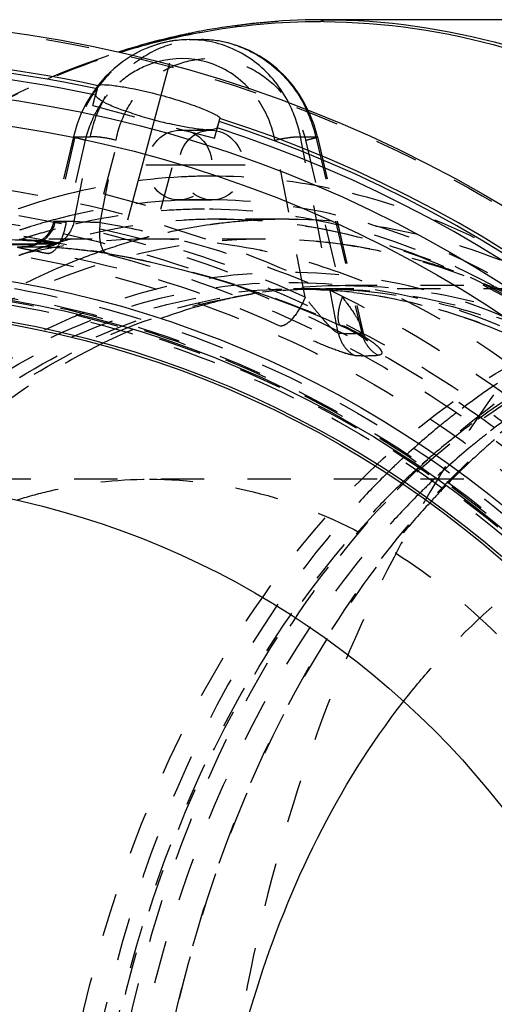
# Model space of a CAD drawing. Header units: millimetres. Extents: x 201 to 797, y 302 to 698.
# Tile 12 of 16: x 433 to 505, y 550 to 698. Entities that reach past the tile are written whole.
import ezdxf

# ---------------------------------------------------------------- set-up
doc = ezdxf.new("R2010")
doc.units = ezdxf.units.MM
doc.header["$LTSCALE"] = 65.185185
doc.linetypes.add('CENTER', pattern=[0.6, 0.375, -0.075, 0.075, -0.075])
doc.linetypes.add('HIDDEN', pattern=[0.2, 0.1, -0.1])
for name, color, linetype in [('FASEN', 7, 'CONTINUOUS'), ('KOERPER', 7, 'CONTINUOUS'), ('KONST.EL_MIT_GEO', 7, 'CONTINUOUS')]:
    doc.layers.add(name, color=color, linetype=linetype)

msp = doc.modelspace()

# ---------------------------------------------------------------- linework, layer by layer
at = {"layer": 'FASEN', "color": 8, "linetype": 'HIDDEN'}
msp.add_circle((404.31, 500), 157.5, dxfattribs=at)
at = {"layer": 'FASEN', "color": 7, "linetype": 'Continuous'}
msp.add_circle((404.31, 500), 154.61, dxfattribs=at)
at = {"layer": 'FASEN', "color": 8, "linetype": 'HIDDEN'}
for points in [[(548.56, 342.5), (541.25, 342.5), (526.29, 344.62), (505.05, 353.91), (485.65, 368.8), (462.53, 396.03), (442.48, 440.41), (434.45, 500), (442.48, 559.59), (462.53, 603.97), (485.65, 631.2), (505.05, 646.09), (526.29, 655.38), (541.25, 657.5), (548.56, 657.5)], [(552.1, 345.39), (544.92, 345.39), (530.23, 347.47), (509.38, 356.59), (490.34, 371.21), (467.64, 397.93), (447.96, 441.5), (440.08, 500), (447.96, 558.5), (467.64, 602.07), (490.34, 628.79), (509.38, 643.41), (530.23, 652.53), (544.92, 654.61), (552.1, 654.61)]]:
    msp.add_open_spline(points, degree=3, knots=[0, 0, 0, 0, 0.051728, 0.105332, 0.162247, 0.223214, 0.356474, 0.5, 0.643526, 0.776786, 0.837753, 0.894668, 0.948272, 1, 1, 1, 1], dxfattribs=at)
at = {"layer": 'KOERPER', "color": 8, "linetype": 'HIDDEN'}
for p, q in [((470.07, 665), (425.9, 665)), ((552.1, 628.9), (404.31, 628.9))]:
    msp.add_line(p, q, dxfattribs=at)
msp.add_circle((404.31, 500), 165, dxfattribs=at)
at = {"layer": 'KOERPER', "color": 7, "linetype": 'Continuous'}
msp.add_circle((404.31, 500), 128.9, dxfattribs=at)
at = {"layer": 'KOERPER', "color": 8, "linetype": 'HIDDEN'}
for centre, radius, start, end in [((452.58, 581.5), 83.5, 78.4887, 89.9601), ((452.32, 580.08), 84.95, 78.2254, 78.5065), ((451.54, 576.88), 88.23, 69.2307, 78.1515)]:
    msp.add_arc(centre, radius, start, end, dxfattribs=at)
for points, knots in [([(452.64, 665), (444.98, 665), (429.3, 662.78), (407.05, 653.05), (386.74, 637.44), (362.51, 608.92), (341.5, 562.45), (335.97, 521.25), (335.97, 500)], [0, 0, 0, 0, 0.103456, 0.210669, 0.324498, 0.446432, 0.712952, 1, 1, 1, 1]), ([(561.6, 558.98), (558.41, 570.78), (550.23, 593.17), (532.3, 622.64), (509.86, 645.58), (491.95, 655.93), (482.83, 659.38)], [0, 0, 0, 0, 0.277786, 0.538039, 0.778198, 1, 1, 1, 1]), ([(432.57, 625.74), (434.21, 626.26), (440.75, 628.08), (447.57, 628.9), (452.64, 628.9)], [0, 0, 0, 0, 0.252988, 1, 1, 1, 1]), ([(452.64, 628.9), (458.63, 628.9), (470.87, 627.16), (488.25, 619.56), (504.13, 607.37), (523.05, 585.09), (539.46, 548.79), (543.79, 516.6), (543.79, 500)], [0, 0, 0, 0, 0.103456, 0.210669, 0.324498, 0.446432, 0.712952, 1, 1, 1, 1]), ([(490.86, 595.47), (492.25, 597.25), (497.82, 603.97), (504.23, 610.01), (509.41, 613.89)], [0, 0, 0, 0, 0.258568, 1, 1, 1, 1])]:
    msp.add_open_spline(points, degree=3, knots=knots, dxfattribs=at)
at = {"layer": 'KOERPER', "color": 7, "linetype": 'Continuous'}
msp.add_open_spline([(460.95, 500), (460.95, 517.6), (465.76, 551.57), (480.9, 582.7), (490.86, 595.47)], degree=3, knots=[0, 0, 0, 0, 0.520786, 1, 1, 1, 1], dxfattribs=at)
at = {"layer": 'KONST.EL_MIT_GEO', "color": 7, "linetype": 'Continuous'}
for p, q in [((602.3, 698), (478.85, 698)), ((458.6, 695), (460.46, 695)), ((444.74, 687.59), (444.87, 688.08)), ((463.1, 682.67), (463.23, 683.16))]:
    msp.add_line(p, q, dxfattribs=at)
at = {"layer": 'KONST.EL_MIT_GEO', "color": 2, "linetype": 'CENTER'}
for p, q in [((455.62, 691.48), (448.74, 665.81)), ((467.03, 676.14), (452.05, 676.14))]:
    msp.add_line(p, q, dxfattribs=at)
at = {"layer": 'KONST.EL_MIT_GEO', "color": 8, "linetype": 'HIDDEN'}
for p, q in [((444.92, 688.18), (443.92, 686.8)), ((444.07, 685.08), (444.74, 687.59)), ((444.07, 685.08), (462.42, 680.16)), ((445.74, 671.79), (448.95, 683.77)), ((462.42, 680.16), (463.1, 682.67)), ((441.69, 682.19), (441.18, 680.39)), ((454.33, 669.49), (457.54, 681.47)), ((457.26, 681.39), (461.82, 681.39)), ((477.9, 680.39), (477.39, 682.2)), ((441.18, 680.39), (438.2, 667.64)), ((441.4, 680.38), (438.44, 667.7)), ((442.95, 679.87), (440.07, 667.52)), ((441.28, 667.7), (443.73, 680.38)), ((441.4, 680.38), (443.73, 680.38)), ((445.19, 667.52), (447.58, 679.87)), ((476.06, 656.27), (471.5, 679.87)), ((481.05, 650.88), (475.35, 680.38)), ((475.35, 680.38), (477.68, 680.38)), ((476.13, 679.87), (481.63, 656.27)), ((477.68, 680.38), (484.57, 650.88)), ((477.9, 680.39), (484.69, 651.32)), ((461.92, 674.46), (461.7, 674.46)), ((445.74, 671.79), (454.33, 669.49)), ((457.05, 670.89), (462.03, 670.89)), ((438.14, 667.88), (438.03, 667.85)), ((438.26, 667.91), (438.14, 667.88)), ((473.61, 668), (463.09, 668)), ((438.47, 666.51), (438.2, 666.44)), ((433.24, 664.93), (433.08, 664.88)), ((433.53, 665.03), (433.24, 664.93)), ((437.84, 666.34), (437.66, 666.29)), ((433.39, 663.86), (435.09, 663.82)), ((433.9, 663.82), (433.39, 663.86)), ((433.9, 663.83), (433.84, 663.83)), ((433.9, 663.82), (434.17, 663.82)), ((434.68, 663.85), (436.24, 663.86)), ((435.09, 663.82), (436.02, 663.82)), ((435.41, 664.2), (435.33, 664.2)), ((435.34, 664.69), (435.34, 664.79)), ((435.56, 664.3), (435.41, 664.3)), ((436.73, 664.22), (435.41, 664.2)), ((436.73, 664.32), (435.56, 664.3)), ((436.02, 663.82), (436.86, 663.82)), ((436.81, 663.82), (436.24, 663.86)), ((438.05, 664.35), (436.73, 664.32)), ((438.05, 664.25), (436.73, 664.22)), ((438.05, 664.25), (438.05, 664.35)), ((438.43, 664.31), (438.43, 664.41)), ((438.74, 664.43), (438.45, 664.35)), ((446.24, 662.85), (446.39, 662.85)), ((477.9, 657.5), (474.32, 657.5)), ((548.56, 657.5), (479.27, 657.5)), ((552.1, 658), (482.1, 658)), ((465.35, 656.26), (468.13, 656.76)), ((481.49, 651.97), (481.49, 651.97)), ((481.54, 652.07), (481.85, 651.93)), ((484.77, 651.01), (484.69, 651.31))]:
    msp.add_line(p, q, dxfattribs=at)
at = {"layer": 'KONST.EL_MIT_GEO', "color": 7, "linetype": 'Continuous'}
for points in [[(458.6, 695), (457.66, 694.97), (456.05, 694.8), (454.45, 694.47), (452.89, 693.99), (451.38, 693.35), (450.02, 692.63)], [(476.52, 684.33), (476.03, 685.35), (475.15, 686.82), (474.16, 688.19), (473.05, 689.46), (471.84, 690.63), (470.54, 691.67), (469.15, 692.58), (467.7, 693.36), (466.18, 693.99), (464.63, 694.47), (463.03, 694.8), (461.42, 694.97), (460.43, 695)]]:
    msp.add_lwpolyline(points, dxfattribs=at)
at = {"layer": 'KONST.EL_MIT_GEO', "color": 8, "linetype": 'HIDDEN'}
for points in [[(450.02, 692.63), (449.92, 692.58), (448.54, 691.66), (447.23, 690.62), (446.02, 689.45), (444.92, 688.18)], [(443.92, 686.8), (443.05, 685.34), (442.3, 683.8), (441.69, 682.19)], [(477.39, 682.2), (476.78, 683.81), (476.52, 684.33)], [(438.2, 667.63), (438.11, 667.3), (438, 666.98), (437.87, 666.66), (437.72, 666.36), (437.55, 666.08), (437.36, 665.8), (437.15, 665.55), (436.94, 665.31), (436.71, 665.08), (436.47, 664.88)], [(436.47, 664.88), (436.22, 664.69), (435.97, 664.52), (435.71, 664.38)], [(433.84, 663.83), (433.84, 663.83), (433.81, 663.82), (433.83, 663.82), (433.87, 663.82)], [(434.96, 664.05), (434.73, 663.98), (434.51, 663.93), (434.31, 663.88), (434.14, 663.86), (434, 663.84), (433.9, 663.83)], [(435.71, 664.38), (435.46, 664.25), (435.21, 664.14), (434.96, 664.05)], [(436.86, 663.82), (436.96, 663.82), (437.08, 663.82), (437.22, 663.82), (437.39, 663.81), (437.57, 663.81), (437.78, 663.8), (438, 663.79), (438.24, 663.77), (438.5, 663.76)], [(438.5, 663.76), (439.07, 663.72), (439.38, 663.69), (439.71, 663.67), (440.04, 663.64), (440.4, 663.61)], [(440.4, 663.61), (441.14, 663.54), (441.53, 663.5), (441.93, 663.46), (442.34, 663.41), (442.75, 663.36), (443.18, 663.31), (443.61, 663.25), (444.04, 663.2), (444.48, 663.13), (444.92, 663.07), (445.36, 663), (445.79, 662.93), (446.24, 662.85)], [(446.24, 662.85), (449.04, 662.34), (453.33, 661.43), (457.61, 660.39), (461.88, 659.21), (466.12, 657.91), (470.33, 656.47), (474.52, 654.9), (478.67, 653.21), (481.49, 651.97)], [(481.49, 651.97), (481.83, 651.82), (482.26, 651.62), (482.66, 651.42), (483.05, 651.22), (483.41, 651.03), (483.75, 650.84), (484.07, 650.66), (484.35, 650.49), (484.61, 650.32), (484.84, 650.17), (485.04, 650.03), (485.2, 649.91), (485.33, 649.82), (485.37, 649.78)], [(485.37, 649.78), (485.43, 649.74), (485.48, 649.69), (485.49, 649.68), (485.46, 649.71), (485.4, 649.79), (485.29, 649.93), (485.17, 650.12), (485.03, 650.37), (484.89, 650.66), (484.77, 651.01)]]:
    msp.add_lwpolyline(points, dxfattribs=at)
at = {"layer": 'KONST.EL_MIT_GEO', "color": 7, "linetype": 'Continuous'}
for radius in [198, 187.94, 184, 161, 158.2, 155]:
    msp.add_circle((404.31, 500), radius, dxfattribs=at)
at = {"layer": 'KONST.EL_MIT_GEO', "color": 8, "linetype": 'HIDDEN'}
for radius in [197.71, 174.46, 170.93, 169.5, 168, 165, 160, 158.7, 158.5, 158, 157.5]:
    msp.add_circle((404.31, 500), radius, dxfattribs=at)
at = {"layer": 'KONST.EL_MIT_GEO', "color": 7, "linetype": 'Continuous'}
for centre, radius, start, end in [((478.92, 597.33), 100.67, 90.3316, 100.7168), ((478.41, 597.8), 99.9, 90.0336, 100.4663), ((478.85, 598.87), 99.13, 90, 90.2949), ((478.35, 599.14), 98.57, 89.7151, 90), ((479.2, 595.73), 102.3, 100.7029, 101.7114), ((478.65, 596.4), 101.33, 100.4531, 100.9977), ((479.77, 593.32), 104.77, 102.5939, 107.6622), ((479.23, 593.79), 104, 101.5262, 107.3148), ((479.28, 595.36), 102.67, 101.7114, 102.5772), ((478.69, 596.16), 101.57, 100.9977, 101.498), ((458.62, 678.89), 16.11, 77.3786, 89.9845), ((460.46, 678.84), 16.16, 81.8215, 89.9993), ((460.44, 678.68), 16.32, 78.5272, 81.818), ((460.41, 678.55), 16.46, 76.9208, 78.5294), ((460.38, 678.4), 16.61, 72.5192, 76.9163), ((404.31, 500), 192.4, 77.8302, 102.1698), ((404.31, 500), 191.9, 77.8376, 102.1624), ((404.31, 500), 190.91, 77.8414, 102.1586), ((404.31, 500), 192.4, 107.8302, 72.1698), ((404.31, 500), 191.9, 107.8376, 72.1624), ((471.65, 751.51), 70.98, 253.1775, 254.4163), ((472.7, 755.23), 74.85, 254.405, 255.0004), ((472.05, 752.7), 72.24, 254.9814, 256.8161), ((404.31, 500), 190.91, 107.8414, 72.1586), ((461.64, 693.63), 12.19, 265.3782, 267.5765)]:
    msp.add_arc(centre, radius, start, end, dxfattribs=at)
at = {"layer": 'KONST.EL_MIT_GEO', "color": 8, "linetype": 'HIDDEN'}
for centre, radius, start, end in [((459.03, 676.26), 16.46, 145.0583, 149.518), ((458.79, 676.43), 16.17, 140.5743, 145.0594), ((457.98, 675.86), 20.21, 17.2847, 25.0912), ((457.87, 675.82), 20.33, 12.9704, 17.2977), ((462.02, 585.77), 88.7, 92.9704, 104.9869), ((461.92, 587.27), 87.2, 90.1418, 92.9534), ((461.85, 586.1), 88.36, 78.3343, 89.9554), ((463.32, 580.59), 94.04, 104.9334, 112.6126), ((460.98, 584.06), 86.87, 92.5917, 105.1592), ((460.88, 585.54), 85.38, 90.0012, 92.5731), ((460.88, 585.7), 85.23, 89.2257, 89.9999), ((460.78, 584.02), 86.91, 76.7697, 89.1704), ((460.78, 583.33), 86.17, 76.4151, 89.9351), ((461.9, 580.21), 90.83, 105.2342, 107.4188), ((463, 584.64), 83.36, 77.3287, 89.9364), ((473.61, 583.98), 84.02, 90.003, 93.8059), ((462.24, 579.12), 91.97, 107.4167, 108.4894), ((461.72, 580.16), 89.42, 105.2445, 105.4875), ((439.86, 852.32), 184.62, 269.5589, 270.4409), ((414.03, 520.98), 148.83, 65.367, 79.9225), ((473.92, 581.51), 86.51, 98.0687, 104.2968), ((473.72, 582.75), 85.26, 97.1173, 98.052), ((473.66, 583.25), 84.75, 93.8068, 97.1192), ((425.89, 521.65), 143.35, 86.2209, 89.9984), ((425.89, 521.52), 143.58, 86.7767, 87.1694), ((462.25, 578.37), 91.29, 107.8146, 108.3376), ((425.88, 521.46), 143.64, 86.224, 86.7767), ((462.14, 578.74), 90.91, 107.2895, 107.8146), ((461.91, 579.46), 90.15, 105.6097, 107.291), ((463.99, 579.2), 88.89, 105.0702, 106.4994), ((474.71, 578.48), 89.65, 105.0775, 108.6377), ((474.32, 579.9), 88.17, 104.2848, 105.0692), ((470.05, 579.5), 85.5, 82.177, 89.9835), ((470.06, 582.01), 82.99, 81.9323, 89.9868), ((432.12, 882.17), 217.9, 269.4528, 270.4679), ((432.12, 881.94), 217.77, 269.4521, 270.4684), ((432.07, 886.89), 222.62, 270.4698, 270.8601), ((432.08, 886.32), 222.15, 270.47, 270.8399), ((464.68, 577.01), 91.19, 108.4821, 109.5345), ((431.1, 600.52), 64.41, 85.9553, 86.2259), ((431.81, 610.38), 54.52, 85.3213, 85.9674), ((464.46, 577.64), 90.53, 107.7802, 108.4816), ((464.27, 578.25), 89.88, 106.6902, 107.7807), ((475.2, 577), 91.2, 108.6303, 109.4018), ((464.95, 576.23), 92.02, 109.804, 110.3325), ((464.85, 576.53), 91.7, 109.5338, 109.8038), ((540.01, 1243.83), 589.98, 259.86942, 259.98356), ((412.2, 521.2), 143.87, 65.3222, 79.9163), ((475.76, 575.45), 92.85, 109.4097, 112.6837), ((435.69, 601.35), 62.42, 80.2664, 82.3904), ((437.42, 611.62), 52, 80.0724, 80.2327), ((477.46, 571.45), 97.2, 112.6974, 119.3826), ((479.31, 577.93), 79.57, 90.034, 100.1105), ((482.14, 578.18), 79.82, 90.034, 100.1105), ((474.32, 578.84), 78.66, 87.393, 89.9987), ((477.9, 579), 78.5, 89.0008, 89.9998), ((477.89, 578.66), 78.84, 86.0694, 88.9991), ((482.61, 575.72), 82.32, 101.7871, 105.4563), ((482.36, 576.85), 81.17, 100.0982, 101.7801), ((474.28, 578.22), 79.28, 83.4105, 87.3899), ((483.46, 572.69), 85.48, 105.4683, 112.9083), ((467.17, 619.15), 35.92, 64.5211, 65.8687), ((485.39, 567.96), 90.58, 113.5559, 115.9854), ((484.8, 569.3), 89.11, 112.8494, 113.5507), ((482.85, 674.7), 23.89, 265.6857, 268.571), ((482.82, 673.61), 22.8, 268.5717, 272.4807), ((482.84, 673.15), 22.34, 272.4927, 274.4429), ((473.94, 632.08), 21.31, 58.4111, 60.1632), ((489.77, 652.05), 5.33, 192.6917, 197.9325), ((489.51, 651.91), 5.04, 213.8237, 219.2583), ((485.27, 672.9), 25.44, 265.886, 268.8946), ((485.25, 672.17), 24.7, 268.8992, 274.1694), ((565.08, 552.53), 108.84, 127.479, 129.1757), ((567.79, 549.23), 113.11, 129.1806, 132.7431), ((563.9, 552.74), 105.25, 126.5909, 128.2999), ((566.52, 549.43), 109.47, 128.3054, 132.0006), ((569.62, 550.85), 107.65, 128.0009, 129.642), ((580.11, 547.78), 115.27, 130.9654, 132.5041), ((570.63, 546.08), 117.35, 132.7175, 133.0723), ((572.3, 547.64), 111.83, 129.6472, 133.2213), ((583.68, 543.94), 120.52, 132.5233, 135.799), ((571.68, 544.96), 118.89, 133.0742, 134.2872), ((570.37, 545.1), 115.27, 132.3231, 133.6116), ((569.32, 546.24), 113.71, 131.973, 132.3209), ((576.23, 543.4), 117.6, 133.5667, 134.8054), ((575.15, 544.53), 116.05, 133.1955, 133.5647), ((585.9, 541.76), 123.63, 135.7919, 136.1229), ((587.14, 540.57), 125.35, 136.1247, 137.2554)]:
    msp.add_arc(centre, radius, start, end, dxfattribs=at)
for centre, major_axis in [((457.15, 676.14), (0.7, 5.21)), ((461.93, 676.14), (-0.7, 5.21))]:
    msp.add_ellipse(centre, major_axis=major_axis, ratio=0.921388, dxfattribs=at)
for points, knots in [([(478.85, 302), (469.66, 302), (450.85, 304.67), (424.15, 316.34), (399.77, 335.07), (370.7, 369.28), (350.86, 413.22), (340.61, 461.48), (337.95, 500), (340.61, 538.52), (350.86, 586.78), (370.7, 630.72), (399.77, 664.93), (424.15, 683.66), (450.85, 695.33), (469.66, 698), (478.85, 698)], [0, 0, 0, 0, 0.051692, 0.105258, 0.162132, 0.223055, 0.356218, 0.427422, 0.5, 0.572578, 0.643782, 0.776945, 0.837868, 0.894742, 0.948308, 1, 1, 1, 1]), ([(602.3, 698), (593.11, 698), (574.3, 695.33), (547.6, 683.66), (523.22, 664.93), (494.15, 630.72), (474.31, 586.78), (464.07, 538.52), (461.4, 500), (464.07, 461.48), (474.31, 413.22), (494.15, 369.28), (523.22, 335.07), (547.6, 316.34), (574.3, 304.67), (593.11, 302), (602.3, 302)], [0, 0, 0, 0, 0.051692, 0.105258, 0.162132, 0.223055, 0.356218, 0.427422, 0.5, 0.572578, 0.643782, 0.776945, 0.837868, 0.894742, 0.948308, 1, 1, 1, 1]), ([(458.6, 695), (456.65, 695), (452.67, 694.26), (447.43, 691.12), (443.43, 686.34), (441.87, 682.42), (441.4, 680.38)], [0, 0, 0, 0, 0.241498, 0.488236, 0.74155, 1, 1, 1, 1]), ([(443.73, 680.38), (444.13, 682.41), (445.55, 686.32), (449.4, 691.12), (454.55, 694.26), (458.49, 695), (460.43, 695)], [0, 0, 0, 0, 0.258688, 0.510907, 0.757, 1, 1, 1, 1]), ([(404.63, 668.04), (411.09, 673.73), (424.74, 683.71), (440.18, 690.67), (447.98, 693.15)], [0, 0, 0, 0, 0.512501, 1, 1, 1, 1]), ([(405.71, 668.92), (412.08, 674.4), (425.51, 684.02), (440.64, 690.7), (448.28, 693.08)], [0, 0, 0, 0, 0.512407, 1, 1, 1, 1]), ([(453.84, 691.67), (452.39, 691.27), (449.57, 689.97), (447.28, 687.89), (446.3, 686.7)], [0, 0, 0, 0, 0.494034, 1, 1, 1, 1]), ([(447.58, 679.87), (447.91, 681.57), (449.09, 684.86), (452.33, 688.9), (456.66, 691.55), (461.62, 692.46), (466.6, 691.54), (471.02, 688.9), (474.4, 684.88), (475.73, 681.58), (476.13, 679.87)], [0, 0, 0, 0, 0.128398, 0.253533, 0.375659, 0.496367, 0.617939, 0.74224, 0.869865, 1, 1, 1, 1]), ([(471.5, 679.87), (471.36, 680.59), (470.64, 683.37), (469.15, 685.97), (467.7, 687.55)], [0, 0, 0, 0, 0.254769, 1, 1, 1, 1]), ([(441.18, 680.39), (441.18, 680.41), (441.29, 680.39), (441.35, 680.39), (441.4, 680.38)], [0, 0, 0, 0, 0.267784, 1, 1, 1, 1]), ([(442.95, 679.87), (442.71, 679.93), (442.28, 680.04), (441.77, 680.18), (441.47, 680.27), (441.31, 680.32), (441.24, 680.36), (441.18, 680.38), (441.18, 680.39)], [0, 0, 0, 0, 0.405918, 0.724484, 0.841688, 0.927441, 0.980224, 1, 1, 1, 1]), ([(447.58, 679.87), (446.84, 680.05), (445.78, 680.26), (444.49, 680.39), (443.95, 680.41), (443.73, 680.38)], [0, 0, 0, 0, 0.585625, 0.832932, 1, 1, 1, 1]), ([(471.5, 679.87), (472.24, 680.05), (473.31, 680.26), (474.59, 680.39), (475.14, 680.41), (475.35, 680.38)], [0, 0, 0, 0, 0.585625, 0.832932, 1, 1, 1, 1]), ([(476.13, 679.87), (476.37, 679.93), (476.8, 680.04), (477.31, 680.18), (477.61, 680.27), (477.77, 680.32), (477.85, 680.36), (477.91, 680.38), (477.9, 680.39)], [0, 0, 0, 0, 0.405919, 0.724484, 0.841688, 0.927441, 0.980225, 1, 1, 1, 1]), ([(477.9, 680.39), (477.9, 680.41), (477.79, 680.39), (477.74, 680.39), (477.68, 680.38)], [0, 0, 0, 0, 0.267786, 1, 1, 1, 1]), ([(461.92, 325.54), (469.64, 325.54), (485.42, 327.67), (507.94, 337.02), (528.68, 352.08), (553.76, 379.72), (576.51, 425.29), (587.75, 487.54), (582.75, 551.34), (564.92, 600.53), (543.06, 632.76), (524.16, 651.82), (502.96, 665.63), (487.45, 671.04), (479.72, 672.64)], [0, 0, 0, 0, 0.051263, 0.104225, 0.160221, 0.219996, 0.350495, 0.491832, 0.635085, 0.770635, 0.833455, 0.892338, 0.947558, 1, 1, 1, 1]), ([(460.88, 669.5), (459, 669.5), (451.46, 669.25), (443.95, 667.98), (438.47, 666.51)], [0, 0, 0, 0, 0.248797, 1, 1, 1, 1]), ([(463.09, 668), (461.23, 668), (453.75, 667.75), (446.3, 666.5), (440.87, 665.04)], [0, 0, 0, 0, 0.248781, 1, 1, 1, 1]), ([(460.88, 329.07), (468.4, 329.07), (483.75, 331.13), (505.68, 340.17), (525.9, 354.74), (550.4, 381.49), (572.73, 425.66), (584.04, 486.13), (579.64, 548.31), (562.74, 596.46), (541.82, 628.26), (523.65, 647.23), (503.21, 661.17), (488.19, 666.86), (480.67, 668.62)], [0, 0, 0, 0, 0.051199, 0.104075, 0.159948, 0.219561, 0.349681, 0.490702, 0.63388, 0.7697, 0.832762, 0.891922, 0.947396, 1, 1, 1, 1]), ([(463.09, 668), (470.89, 668), (486.85, 665.74), (509.51, 655.83), (530.19, 639.94), (554.86, 610.91), (576.25, 563.56), (584.81, 500), (576.25, 436.44), (554.86, 389.09), (530.19, 360.06), (509.51, 344.17), (486.85, 334.26), (470.89, 332), (463.09, 332)], [0, 0, 0, 0, 0.05173, 0.105334, 0.162249, 0.223216, 0.356476, 0.5, 0.643524, 0.776784, 0.837751, 0.894666, 0.94827, 1, 1, 1, 1]), ([(473.61, 668), (481.41, 668), (497.37, 665.74), (520.03, 655.83), (540.71, 639.94), (565.38, 610.91), (586.77, 563.56), (595.33, 500), (586.77, 436.44), (565.38, 389.09), (540.71, 360.06), (520.03, 344.17), (497.37, 334.26), (481.41, 332), (473.61, 332)], [0, 0, 0, 0, 0.05173, 0.105334, 0.162249, 0.223216, 0.356476, 0.5, 0.643524, 0.776784, 0.837751, 0.894666, 0.94827, 1, 1, 1, 1]), ([(438.44, 667.7), (438.21, 666.64), (437.1, 664.64), (434.93, 663.82), (433.9, 663.82)], [0, 0, 0, 0, 0.5121, 1, 1, 1, 1]), ([(441.28, 667.7), (441.06, 666.65), (439.97, 664.67), (437.84, 663.83), (436.82, 663.82)], [0, 0, 0, 0, 0.512051, 1, 1, 1, 1]), ([(438.2, 667.63), (438.21, 667.65), (438.32, 667.66), (438.38, 667.69), (438.44, 667.7)], [0, 0, 0, 0, 0.280629, 1, 1, 1, 1]), ([(440.07, 667.52), (439.82, 667.53), (439.37, 667.56), (438.83, 667.58), (438.51, 667.59), (438.34, 667.6), (438.27, 667.61), (438.2, 667.62), (438.2, 667.63)], [0, 0, 0, 0, 0.405236, 0.724587, 0.842846, 0.929278, 0.981686, 1, 1, 1, 1]), ([(440.07, 667.52), (440.02, 667.22), (439.79, 666.13), (439.43, 665.06), (439.04, 664.33)], [0, 0, 0, 0, 0.266751, 1, 1, 1, 1]), ([(441.28, 667.7), (441.49, 667.66), (442.03, 667.62), (443.34, 667.58), (444.43, 667.56), (445.19, 667.52)], [0, 0, 0, 0, 0.16423, 0.413637, 1, 1, 1, 1]), ([(445.19, 667.52), (445.12, 666.94), (445.05, 665.84), (445.17, 664.29), (445.66, 662.96), (446.24, 662.86)], [0, 0, 0, 0, 0.348664, 0.646245, 1, 1, 1, 1]), ([(445.19, 667.52), (448.31, 666.97), (460.78, 664.38), (472.91, 660.19), (481.63, 656.27)], [0, 0, 0, 0, 0.248922, 1, 1, 1, 1]), ([(580.33, 513.87), (579.28, 532.12), (573.18, 567.37), (555.28, 607.51), (535.52, 633.6), (518.98, 649.14), (500.78, 660.66), (487.62, 665.5), (481.02, 667.09)], [0, 0, 0, 0, 0.282273, 0.546686, 0.669575, 0.785566, 0.895237, 1, 1, 1, 1]), ([(470.07, 665), (462.41, 665), (446.74, 662.78), (424.49, 653.05), (404.17, 637.44), (379.95, 608.92), (358.94, 562.45), (353.4, 521.25), (353.4, 500)], [0, 0, 0, 0, 0.103456, 0.210669, 0.324498, 0.446432, 0.712952, 1, 1, 1, 1]), ([(463.09, 332), (470.35, 332), (485.22, 334.01), (506.48, 342.84), (526.17, 357.13), (550.15, 383.5), (572.02, 427.17), (583.01, 486.95), (578.5, 548.38), (561.7, 595.85), (541.02, 627.04), (523.17, 645.49), (503.2, 658.94), (488.57, 664.33), (481.28, 665.97)], [0, 0, 0, 0, 0.050389, 0.102638, 0.158175, 0.21775, 0.348477, 0.49056, 0.634787, 0.771222, 0.834298, 0.893209, 0.948154, 1, 1, 1, 1]), ([(436.24, 663.05), (435.88, 663.11), (435.23, 663.23), (434.34, 663.4), (433.71, 663.52), (433.31, 663.61), (433.1, 663.66), (432.93, 663.71), (432.84, 663.75), (432.76, 663.78), (432.78, 663.83), (432.87, 663.83), (433.06, 663.87), (433.25, 663.86), (433.39, 663.86)], [0, 0, 0, 0, 0.257747, 0.475091, 0.646019, 0.712637, 0.766079, 0.806156, 0.832802, 0.846471, 0.853432, 0.870533, 0.900706, 1, 1, 1, 1]), ([(435.34, 664.69), (435.76, 664.66), (436.51, 664.6), (437.38, 664.52), (437.91, 664.44), (438.19, 664.4), (438.33, 664.36), (438.43, 664.33), (438.43, 664.31)], [0, 0, 0, 0, 0.404471, 0.721858, 0.839189, 0.92545, 0.978991, 1, 1, 1, 1]), ([(436.24, 663.86), (436.34, 663.86), (436.84, 663.86), (437.34, 663.83), (437.74, 663.81)], [0, 0, 0, 0, 0.198273, 1, 1, 1, 1]), ([(436.26, 664.72), (436.41, 664.71), (436.91, 664.66), (437.42, 664.61), (437.77, 664.56)], [0, 0, 0, 0, 0.293878, 1, 1, 1, 1]), ([(439.04, 664.33), (438.83, 663.93), (438.43, 663.28), (437.7, 662.83), (437.39, 662.85)], [0, 0, 0, 0, 0.603441, 1, 1, 1, 1]), ([(437.74, 663.81), (438.18, 663.79), (440.25, 663.65), (442.33, 663.44), (443.96, 663.22)], [0, 0, 0, 0, 0.208942, 1, 1, 1, 1]), ([(437.77, 664.56), (437.92, 664.54), (438.13, 664.5), (438.36, 664.47), (438.42, 664.42)], [0, 0, 0, 0, 0.683314, 1, 1, 1, 1]), ([(438.43, 664.41), (438.43, 664.37), (438.23, 664.37), (438.14, 664.35), (438.05, 664.35)], [0, 0, 0, 0, 0.264592, 1, 1, 1, 1]), ([(438.43, 664.31), (438.43, 664.27), (438.23, 664.27), (438.14, 664.25), (438.05, 664.25)], [0, 0, 0, 0, 0.264606, 1, 1, 1, 1]), ([(498.4, 660.21), (497.03, 660.68), (491.57, 662.41), (485.93, 663.62), (481.69, 664.2)], [0, 0, 0, 0, 0.252076, 1, 1, 1, 1]), ([(500.01, 659.48), (498.51, 660.04), (492.55, 662.1), (486.37, 663.52), (481.7, 664.18)], [0, 0, 0, 0, 0.252902, 1, 1, 1, 1]), ([(446.39, 662.85), (449.4, 662.32), (461.42, 659.82), (473.11, 655.82), (481.54, 652.07)], [0, 0, 0, 0, 0.24884, 1, 1, 1, 1]), ([(586.75, 500), (586.75, 520.61), (582.6, 551.35), (568.61, 588.75), (554.64, 613.13), (537.52, 633.28), (517.82, 648.41), (496.23, 657.84), (473.61, 661.06), (450.99, 657.84), (429.4, 648.41), (409.7, 633.28), (392.58, 613.13), (378.61, 588.75), (364.62, 551.35), (360.47, 520.61), (360.47, 500)], [0, 0, 0, 0, 0.143395, 0.211975, 0.276986, 0.337897, 0.394761, 0.448319, 0.5, 0.551681, 0.605239, 0.662103, 0.723014, 0.788025, 0.856605, 1, 1, 1, 1]), ([(588.21, 500), (588.21, 518.01), (584.14, 553.27), (568.76, 594.17), (550.76, 621.68), (535.24, 638.64), (517.8, 651.84), (504.93, 657.97), (498.4, 660.21)], [0, 0, 0, 0, 0.277581, 0.541195, 0.664894, 0.782273, 0.893628, 1, 1, 1, 1]), ([(586.75, 500), (586.75, 517.83), (582.79, 552.71), (567.88, 593.25), (550.45, 620.61), (535.47, 637.53), (518.69, 650.81), (506.29, 657.12), (500.01, 659.48)], [0, 0, 0, 0, 0.278791, 0.543352, 0.667217, 0.784386, 0.895003, 1, 1, 1, 1]), ([(473.61, 341.5), (466.25, 341.5), (451.19, 343.64), (429.82, 352.98), (410.3, 367.97), (387.03, 395.37), (366.85, 440.03), (358.78, 500), (366.85, 559.97), (387.03, 604.63), (410.3, 632.03), (429.82, 647.02), (451.19, 656.36), (466.25, 658.5), (473.61, 658.5)], [0, 0, 0, 0, 0.051729, 0.105334, 0.162249, 0.223216, 0.356476, 0.5, 0.643524, 0.776784, 0.837751, 0.894666, 0.948271, 1, 1, 1, 1]), ([(474.32, 342.5), (467, 342.5), (452.04, 344.62), (430.8, 353.91), (411.41, 368.8), (388.29, 396.03), (368.23, 440.41), (360.21, 500), (368.23, 559.59), (388.29, 603.97), (411.41, 631.2), (430.8, 646.09), (452.04, 655.38), (467, 657.5), (474.32, 657.5)], [0, 0, 0, 0, 0.05173, 0.105334, 0.162249, 0.223216, 0.356476, 0.5, 0.643524, 0.776784, 0.837751, 0.894666, 0.94827, 1, 1, 1, 1]), ([(477.9, 342.5), (470.58, 342.5), (455.62, 344.62), (434.38, 353.91), (414.99, 368.8), (391.87, 396.03), (371.81, 440.41), (363.79, 500), (371.81, 559.59), (391.87, 603.97), (414.99, 631.2), (434.38, 646.09), (455.62, 655.38), (470.58, 657.5), (477.9, 657.5)], [0, 0, 0, 0, 0.05173, 0.105334, 0.162249, 0.223216, 0.356476, 0.5, 0.643524, 0.776784, 0.837751, 0.894666, 0.94827, 1, 1, 1, 1]), ([(556.34, 341.8), (549, 341.8), (533.96, 343.93), (512.63, 353.26), (493.15, 368.22), (469.93, 395.56), (449.78, 440.15), (441.73, 500), (449.78, 559.85), (469.93, 604.44), (493.15, 631.78), (512.63, 646.74), (533.96, 656.07), (549, 658.2), (556.34, 658.2)], [0, 0, 0, 0, 0.05173, 0.105334, 0.162249, 0.223216, 0.356476, 0.5, 0.643524, 0.776784, 0.837751, 0.894666, 0.94827, 1, 1, 1, 1]), ([(563.41, 341.3), (556.04, 341.3), (540.96, 343.44), (519.57, 352.8), (500.02, 367.8), (476.73, 395.23), (456.52, 439.96), (448.43, 500), (456.52, 560.04), (476.73, 604.77), (500.02, 632.2), (519.57, 647.2), (540.96, 656.56), (556.04, 658.7), (563.41, 658.7)], [0, 0, 0, 0, 0.05173, 0.105334, 0.162249, 0.223216, 0.356476, 0.5, 0.643524, 0.776784, 0.837751, 0.894666, 0.94827, 1, 1, 1, 1]), ([(473.61, 658.5), (480.97, 658.5), (496.03, 656.36), (517.4, 647.02), (536.92, 632.03), (560.19, 604.63), (580.37, 559.97), (588.44, 500), (580.37, 440.03), (560.19, 395.37), (536.92, 367.97), (517.4, 352.98), (496.03, 343.64), (480.97, 341.5), (473.61, 341.5)], [0, 0, 0, 0, 0.051729, 0.105334, 0.162249, 0.223216, 0.356476, 0.5, 0.643524, 0.776784, 0.837751, 0.894666, 0.948271, 1, 1, 1, 1]), ([(474.32, 657.5), (481.59, 657.5), (496.49, 655.38), (517.64, 646.12), (536.98, 631.25), (560.07, 604.04), (580.11, 559.63), (588.13, 500), (580.11, 440.37), (560.07, 395.96), (536.98, 368.75), (517.64, 353.88), (496.49, 344.62), (481.59, 342.5), (474.32, 342.5)], [0, 0, 0, 0, 0.051519, 0.104962, 0.161796, 0.222759, 0.356188, 0.5, 0.643811, 0.77724, 0.838204, 0.895038, 0.948481, 1, 1, 1, 1]), ([(479.27, 657.5), (486.58, 657.5), (501.55, 655.38), (522.78, 646.09), (542.18, 631.2), (565.3, 603.97), (585.35, 559.59), (593.38, 500), (585.35, 440.41), (565.3, 396.03), (542.18, 368.8), (522.78, 353.91), (501.55, 344.62), (486.58, 342.5), (479.27, 342.5)], [0, 0, 0, 0, 0.05173, 0.105334, 0.162249, 0.223216, 0.356476, 0.5, 0.643524, 0.776784, 0.837751, 0.894666, 0.94827, 1, 1, 1, 1]), ([(482.1, 658), (489.43, 658), (504.44, 655.87), (525.75, 646.56), (545.2, 631.61), (568.4, 604.3), (588.52, 559.78), (596.57, 500), (588.52, 440.22), (568.4, 395.7), (545.2, 368.39), (525.75, 353.44), (504.44, 344.13), (489.43, 342), (482.1, 342)], [0, 0, 0, 0, 0.05173, 0.105334, 0.162249, 0.223216, 0.356476, 0.5, 0.643524, 0.776784, 0.837751, 0.894666, 0.94827, 1, 1, 1, 1]), ([(465.35, 343.74), (458.6, 344.94), (445.06, 349.2), (426.34, 360.44), (409.46, 376.19), (389.56, 403.11), (372.43, 444.86), (365.56, 500), (372.43, 555.14), (389.56, 596.89), (409.46, 623.81), (426.34, 639.56), (445.06, 650.8), (458.6, 655.06), (465.35, 656.26)], [0, 0, 0, 0, 0.05184, 0.106176, 0.163918, 0.225424, 0.358371, 0.5, 0.641629, 0.774576, 0.836082, 0.893824, 0.94816, 1, 1, 1, 1]), ([(476.06, 656.27), (475.93, 655.93), (475.36, 654.71), (474.62, 653.54), (473.94, 652.83)], [0, 0, 0, 0, 0.268597, 1, 1, 1, 1]), ([(481.05, 650.88), (480.97, 650.88), (480.77, 650.97), (480.36, 651.27), (479.82, 651.79), (479.17, 652.49), (478.3, 653.48), (477.26, 654.74), (476.46, 655.76), (476.06, 656.27)], [0, 0, 0, 0, 0.03441, 0.08457, 0.206611, 0.337956, 0.471659, 0.738653, 1, 1, 1, 1]), ([(481.63, 656.27), (481.45, 655.77), (481.16, 654.81), (480.93, 653.45), (481.03, 652.18), (481.49, 651.97)], [0, 0, 0, 0, 0.356706, 0.65538, 1, 1, 1, 1]), ([(481.63, 656.27), (482.3, 655.45), (483.22, 654.21), (484.2, 652.53), (484.6, 651.71), (484.69, 651.31)], [0, 0, 0, 0, 0.540711, 0.789763, 1, 1, 1, 1]), ([(483.29, 657.31), (490.61, 656.81), (505.5, 653.66), (518.99, 646.72), (525.37, 642.48)], [0, 0, 0, 0, 0.489334, 1, 1, 1, 1]), ([(483.38, 656.98), (488.4, 656.4), (498.5, 654.24), (518.22, 646.04), (531.36, 635.94), (539.1, 628.11)], [0, 0, 0, 0, 0.237806, 0.482021, 1, 1, 1, 1]), ([(473.94, 652.83), (473.67, 652.56), (473.19, 652.13), (472.53, 651.89), (472.27, 651.93)], [0, 0, 0, 0, 0.593678, 1, 1, 1, 1]), ([(483.44, 647.53), (483.15, 647.55), (482.47, 647.71), (480.83, 648.23), (478.42, 649.2), (475.38, 650.52), (473.3, 651.46), (472.27, 651.93)], [0, 0, 0, 0, 0.072203, 0.173057, 0.430857, 0.718548, 1, 1, 1, 1]), ([(482.62, 651.57), (482.79, 651.49), (483.44, 651.18), (484.08, 650.84), (484.54, 650.57)], [0, 0, 0, 0, 0.261059, 1, 1, 1, 1]), ([(484.69, 651.31), (484.71, 651.21), (484.78, 651.04), (484.63, 650.88), (484.57, 650.88)], [0, 0, 0, 0, 0.617791, 1, 1, 1, 1]), ([(485.1, 650.24), (485.22, 650.17), (485.64, 649.9), (486.05, 649.62), (486.34, 649.4)], [0, 0, 0, 0, 0.268196, 1, 1, 1, 1]), ([(445.7, 649.38), (443.11, 648.12), (432.61, 642.38), (423.2, 634.72), (416.85, 628.25)], [0, 0, 0, 0, 0.241544, 1, 1, 1, 1]), ([(486.34, 649.4), (486.61, 649.19), (486.99, 648.87), (487.38, 648.43), (487.54, 648.16), (487.62, 647.91), (487.51, 647.59), (487.22, 647.55), (487.05, 647.53)], [0, 0, 0, 0, 0.385399, 0.534259, 0.65135, 0.738576, 0.809085, 1, 1, 1, 1]), ([(516.35, 649.69), (514.83, 648.97), (508.72, 645.84), (502.96, 642.05), (498.86, 638.91)], [0, 0, 0, 0, 0.245226, 1, 1, 1, 1]), ([(518.99, 647.76), (517.45, 647.07), (511.23, 644.06), (505.35, 640.35), (501.16, 637.24)], [0, 0, 0, 0, 0.245197, 1, 1, 1, 1]), ([(520.55, 646.5), (519.06, 645.77), (513.05, 642.63), (507.38, 638.83), (503.35, 635.68)], [0, 0, 0, 0, 0.245151, 1, 1, 1, 1]), ([(488.67, 630.06), (487.13, 628.57), (480.99, 622.25), (475.52, 615.3), (471.76, 609.8)], [0, 0, 0, 0, 0.243688, 1, 1, 1, 1]), ([(490.87, 628.55), (489.32, 627.08), (483.13, 620.85), (477.62, 613.97), (473.84, 608.51)], [0, 0, 0, 0, 0.243556, 1, 1, 1, 1]), ([(493.35, 626.84), (491.84, 625.34), (485.81, 619.02), (480.44, 612.07), (476.76, 606.58)], [0, 0, 0, 0, 0.243655, 1, 1, 1, 1]), ([(495.09, 625.65), (493.65, 624.09), (487.88, 617.53), (482.77, 610.41), (479.27, 604.81)], [0, 0, 0, 0, 0.243952, 1, 1, 1, 1]), ([(471.76, 609.8), (461.29, 594.48), (445.45, 558.56), (437.75, 500), (445.45, 441.44), (461.29, 405.52), (471.76, 390.2)], [0, 0, 0, 0, 0.24111, 0.5, 0.75889, 1, 1, 1, 1]), ([(473.84, 608.51), (463.39, 593.44), (447.56, 557.94), (439.87, 500), (447.56, 442.06), (463.39, 406.56), (473.84, 391.49)], [0, 0, 0, 0, 0.24095, 0.5, 0.75905, 1, 1, 1, 1]), ([(476.76, 606.58), (466.75, 591.62), (451.6, 556.74), (444.22, 500), (451.6, 443.26), (466.75, 408.38), (476.76, 393.42)], [0, 0, 0, 0, 0.241333, 0.5, 0.758667, 1, 1, 1, 1]), ([(479.27, 604.81), (469.9, 589.83), (455.75, 555.48), (448.84, 500), (455.75, 444.52), (469.9, 410.17), (479.27, 395.19)], [0, 0, 0, 0, 0.242064, 0.5, 0.757936, 1, 1, 1, 1])]:
    msp.add_open_spline(points, degree=3, knots=knots, dxfattribs=at)
at = {"layer": 'KONST.EL_MIT_GEO', "color": 7, "linetype": 'Continuous'}
for points, knots in [([(478.84, 697.71), (488, 697.66), (506.75, 694.91), (533.31, 683.18), (557.57, 664.44), (586.48, 630.28), (606.21, 586.48), (616.39, 538.38), (619.04, 500), (616.39, 461.62), (606.21, 413.52), (586.48, 369.72), (557.57, 335.56), (533.31, 316.82), (506.75, 305.09), (488, 302.34), (478.84, 302.29)], [0, 0, 0, 0, 0.051688, 0.105272, 0.162169, 0.223109, 0.356269, 0.427451, 0.5, 0.572549, 0.643731, 0.776891, 0.837831, 0.894728, 0.948312, 1, 1, 1, 1]), ([(478.85, 698), (488.05, 698), (506.86, 695.33), (533.56, 683.66), (557.94, 664.93), (587, 630.72), (606.85, 586.78), (617.09, 538.52), (619.75, 500), (617.09, 461.48), (606.85, 413.22), (587, 369.28), (557.94, 335.07), (533.56, 316.34), (506.86, 304.67), (488.05, 302), (478.85, 302)], [0, 0, 0, 0, 0.051692, 0.105258, 0.162132, 0.223055, 0.356218, 0.427422, 0.5, 0.572578, 0.643782, 0.776945, 0.837868, 0.894742, 0.948308, 1, 1, 1, 1]), ([(473.61, 685.46), (472.45, 687.73), (469.23, 691.79), (464.54, 694.07), (462.14, 694.61)], [0, 0, 0, 0, 0.507405, 1, 1, 1, 1]), ([(465.37, 694.24), (467.71, 693.5), (472.18, 690.9), (475.21, 686.73), (476.29, 684.43)], [0, 0, 0, 0, 0.491951, 1, 1, 1, 1]), ([(467.7, 687.55), (466.01, 689.42), (461.56, 692.31), (456.25, 692.32), (453.84, 691.67)], [0, 0, 0, 0, 0.502958, 1, 1, 1, 1]), ([(444.63, 687.16), (444.61, 687.1), (444.57, 686.94), (444.53, 686.78), (444.52, 686.67)], [0, 0, 0, 0, 0.328528, 1, 1, 1, 1]), ([(444.87, 688.08), (444.89, 688.14), (445.16, 688.22), (445.36, 688.23), (445.51, 688.23)], [0, 0, 0, 0, 0.313599, 1, 1, 1, 1]), ([(445.51, 688.23), (445.98, 688.24), (447.16, 688.13), (450.11, 687.69), (452.57, 687.12), (454.33, 686.65)], [0, 0, 0, 0, 0.157885, 0.391784, 1, 1, 1, 1]), ([(444.52, 686.67), (444.52, 686.66), (444.52, 686.65), (444.52, 686.64), (444.52, 686.63)], [0, 0, 0, 0, 0.570488, 1, 1, 1, 1]), ([(451.11, 683.56), (450.24, 683.83), (448.68, 684.33), (446.62, 685.13), (445.29, 685.81), (444.58, 686.36), (444.52, 686.63)], [0, 0, 0, 0, 0.368709, 0.672819, 0.886368, 1, 1, 1, 1]), ([(454.33, 686.65), (455.5, 686.33), (457.19, 685.83), (459.32, 685.1), (460.66, 684.6), (461.73, 684.14), (462.55, 683.74), (462.99, 683.47), (463.25, 683.24), (463.23, 683.16)], [0, 0, 0, 0, 0.378144, 0.548958, 0.698906, 0.822409, 0.9151, 0.974084, 1, 1, 1, 1]), ([(462.81, 681.73), (462.88, 681.82), (462.94, 682.16), (463.04, 682.47), (463.1, 682.67)], [0, 0, 0, 0, 0.347316, 1, 1, 1, 1]), ([(460.66, 681.48), (460.3, 681.5), (458.59, 681.7), (456.9, 682.06), (455.57, 682.37)], [0, 0, 0, 0, 0.207391, 1, 1, 1, 1]), ([(462.81, 681.73), (462.67, 681.58), (462.05, 681.43), (461.49, 681.43), (461.13, 681.45)], [0, 0, 0, 0, 0.362225, 1, 1, 1, 1])]:
    msp.add_open_spline(points, degree=3, knots=knots, dxfattribs=at)
msp.add_open_spline([(444.74, 687.59), (444.7, 687.45), (444.67, 687.3), (444.63, 687.16)], degree=3, dxfattribs=at)
at = {"layer": 'KONST.EL_MIT_GEO', "color": 8, "linetype": 'HIDDEN'}
for points in [[(444.85, 684.61), (443.98, 683.14), (443.34, 681.52), (442.95, 679.87)], [(475.35, 680.38), (475.01, 682.14), (474.42, 683.87), (473.61, 685.46)], [(481.5, 651.97), (481.6, 651.92), (481.73, 651.91), (481.85, 651.93)], [(481.05, 650.88), (481.19, 650.2), (481.46, 649.54), (481.86, 648.97)], [(484.7, 650.41), (484.84, 649.95), (485.06, 649.51), (485.33, 649.11)], [(481.86, 648.97), (482.26, 648.39), (482.82, 647.88), (483.44, 647.53)], [(485.61, 648.72), (486, 648.24), (486.5, 647.83), (487.05, 647.53)]]:
    msp.add_open_spline(points, degree=3, dxfattribs=at)

doc.saveas('drawing.dxf')
